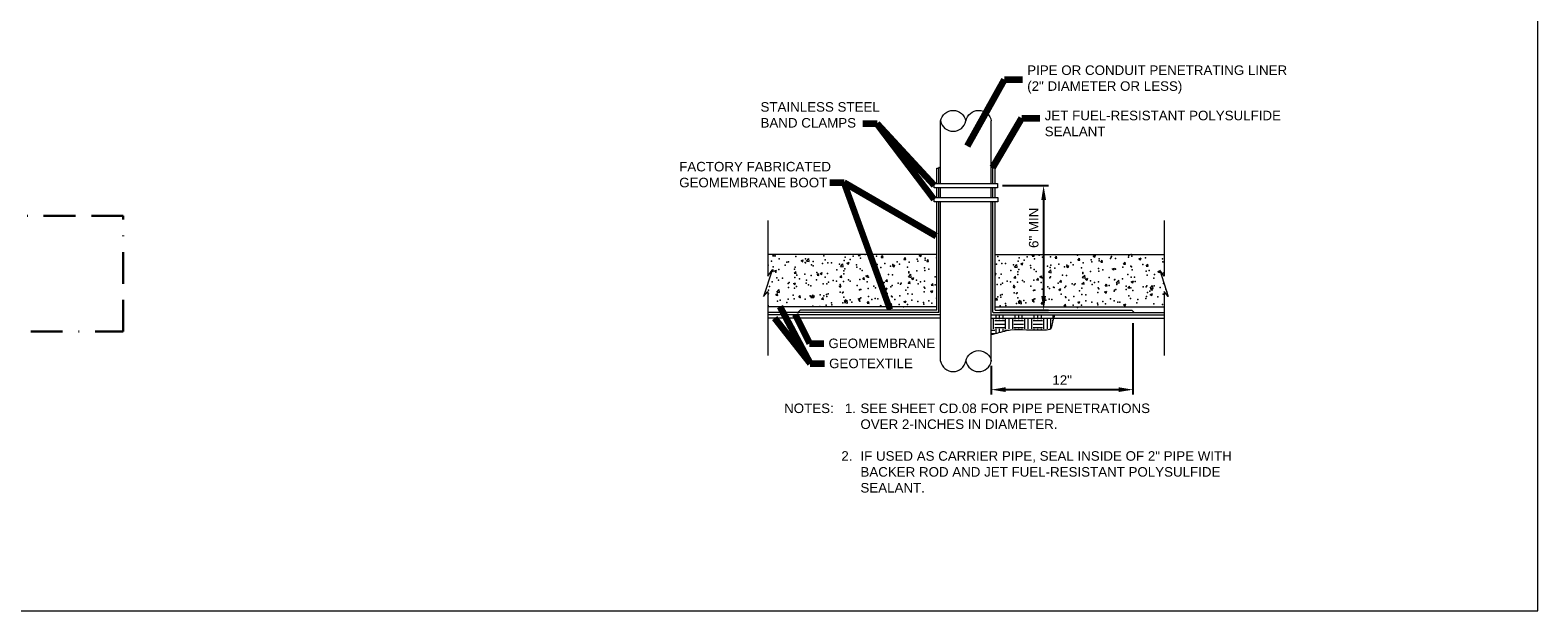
# Model space of a CAD drawing. Header units: inches. Extents: x -1183 to -621, y 39 to 293.
# Tile 3 of 6: x -858 to -621, y 39 to 130. Entities that reach past the tile are written whole.
import ezdxf

# ---------------------------------------------------------------- set-up
doc = ezdxf.new("R2010")
doc.units = ezdxf.units.IN
doc.header["$MEASUREMENT"] = 0
doc.linetypes.add('( Border )', pattern=[1.751, 0.5, -0.25, 0.5, -0.25, 0.001, -0.25])
doc.layers.get('DefPoints').update_dxf_attribs({"lineweight": 0})
for name, color, linetype, lineweight in [('C-DETL-GRPH', 2, 'Continuous', 0), ('C-Detl-Grph-Wt 0', 4, 'Continuous', 0), ('G-ANNO-DIMS', 2, 'Continuous', 0), ('G-ANNO-MASK', 1, 'Continuous', 0), ('G-ANNO-NOTE', 4, 'Continuous', 30), ('G-ANNO-PATT', 250, 'Continuous', 0), ('G-ANNO-TEXT', 2, 'Continuous', 30)]:
    doc.layers.add(name, color=color, linetype=linetype, lineweight=lineweight)
doc.layers.add('G-ANNO-NPLT', color=1, linetype='Continuous', lineweight=0, plot=False)
doc.styles.add("AEC_AC_05ArchDims-CC_1_1'", font='arial.ttf', dxfattribs={"height": 1.5})
doc.styles.add("AEC_AC_44Text-LeftTop_1_1'", font='arial.ttf', dxfattribs={"height": 1.5})
doc.styles.add('Style-Arial', font='arial.ttf')
doc.dimstyles.new("AEC_AC_05_Arch-Dims_1_1'", dxfattribs={"dimtxt": 1.5, "dimasz": 2.25, "dimexe": 0.75, "dimexo": 0.75, "dimgap": 0.75, "dimtad": 1, "dimdec": 4, "dimzin": 15, "dimdsep": 46, "dimlunit": 4, "dimtxsty": "AEC_AC_05ArchDims-CC_1_1'", "dimcen": 0.09, "dimclrd": 256, "dimclre": 256, "dimazin": 2, "dimtfac": 0.7, "dimtdec": 4, "dimtix": 1, "dimtmove": 1, "dimatfit": 3, "dimfxl": 1, "dimfrac": 1, "dimtolj": 1, "dimtzin": 15, "dimlwd": 30, "dimlwe": 30, "dimarcsym": 0})
doc.dimstyles.new("AEC_AC_44_Notes_1_1'", dxfattribs={"dimtxt": 1.5, "dimasz": 2.25, "dimexe": 0.75, "dimexo": 0.75, "dimgap": 0.75, "dimtad": 1, "dimjust": 1, "dimdec": 3, "dimzin": 15, "dimdsep": 46, "dimlunit": 5, "dimtxsty": "AEC_AC_44Text-LeftTop_1_1'", "dimblk": 'NONE', "dimcen": 0.09, "dimclrd": 256, "dimclre": 256, "dimazin": 2, "dimtfac": 0.7, "dimtdec": 3, "dimtmove": 1, "dimatfit": 1, "dimfxl": 1, "dimfrac": 1, "dimtolj": 1, "dimtzin": 15, "dimlwd": 30, "dimlwe": 30, "dimarcsym": 0})
doc.dimstyles.new('USACE ARROW DIM SET', dxfattribs={"dimtxt": 1.5, "dimasz": 2.82, "dimexe": 0.75, "dimexo": 0.75, "dimgap": 0.75, "dimtad": 1, "dimdec": 3, "dimzin": 15, "dimdsep": 46, "dimtxsty": 'Style-Arial', "dimcen": 1.08, "dimclrd": 256, "dimclre": 256, "dimazin": 2, "dimtfac": 1, "dimtdec": 3, "dimtmove": 1, "dimatfit": 1, "dimfxl": 1, "dimtzin": 15, "dimlwd": -1, "dimarcsym": 0})

# ---------------------------------------------------------------- blocks, each defined once
blk = doc.blocks.new('*D66')
at = {"layer": 'DefPoints', "color": 0, "transparency": 16777216}
for p in [(-705.76, 106.02), (-706.17, 86.43), (-698.53, 86.43)]:
    blk.add_point(p, dxfattribs=at)
at = {"layer": 'G-ANNO-DIMS', "lineweight": 25, "transparency": 16777216}
for p, q in [((-705.01, 106.02), (-697.78, 106.02)), ((-705.42, 86.43), (-697.78, 86.43))]:
    blk.add_line(p, q, dxfattribs=at)
at = {"layer": 'G-ANNO-DIMS', "lineweight": -2, "transparency": 16777216}
blk.add_line((-698.53, 103.77), (-698.53, 88.68), dxfattribs=at)
at = {"layer": 'G-ANNO-DIMS', "transparency": 16777216}
for points in [[(-698.9, 103.77), (-698.15, 103.77), (-698.53, 106.02)], [(-698.9, 88.68), (-698.15, 88.68), (-698.53, 86.43)]]:
    blk.add_solid(points, dxfattribs=at)
at = {"layer": 'G-ANNO-DIMS', "color": 0, "lineweight": 25, "transparency": 16777216, "insert": (-700.08, 99.39), "char_height": 1.5, "attachment_point": 5, "rotation": 90, "style": "AEC_AC_05ArchDims-CC_1_1'"}
blk.add_mtext('\\A1;6" MIN', dxfattribs=at)
blk = doc.blocks.new('_None')
blk = doc.blocks.new('*D65')
at = {"layer": 'DefPoints', "color": 0, "transparency": 16777216}
for p in [(-684.49, 85.16), (-706.75, 78.42), (-684.49, 73.93)]:
    blk.add_point(p, dxfattribs=at)
at = {"layer": 'G-ANNO-DIMS', "lineweight": 25, "transparency": 16777216}
for p, q in [((-684.49, 84.41), (-684.49, 73.18)), ((-706.75, 77.67), (-706.75, 73.18))]:
    blk.add_line(p, q, dxfattribs=at)
at = {"layer": 'G-ANNO-DIMS', "lineweight": -2, "transparency": 16777216}
blk.add_line((-704.5, 73.93), (-686.74, 73.93), dxfattribs=at)
at = {"layer": 'G-ANNO-DIMS', "transparency": 16777216}
for points in [[(-704.5, 74.31), (-704.5, 73.56), (-706.75, 73.93)], [(-686.74, 74.31), (-686.74, 73.56), (-684.49, 73.93)]]:
    blk.add_solid(points, dxfattribs=at)
at = {"layer": 'G-ANNO-DIMS', "color": 0, "lineweight": 25, "transparency": 16777216, "insert": (-695.62, 75.44), "char_height": 1.5, "attachment_point": 5, "style": "AEC_AC_05ArchDims-CC_1_1'"}
blk.add_mtext('\\A1;12"', dxfattribs=at)

msp = doc.modelspace()

# ---------------------------------------------------------------- hatches: boundary and pattern name
at = {"layer": 'C-Detl-Grph-Wt 0', "extrusion": (0.002365, -0.003942, 0.999989)}
msp.add_hatch(color=256, dxfattribs=at).paths.add_polyline_path([(-715.16135, 108.76947), (-715.07153, 108.94069), (-714.99062, 108.99392), (-714.83732, 108.96837), (-714.74151, 108.90237), (-714.74151, 108.77036)])
at = {"layer": 'C-Detl-Grph-Wt 0', "extrusion": (0.002365, 0.003942, -0.999989)}
msp.add_hatch(color=256, dxfattribs=at).paths.add_polyline_path([(706.31173, 108.78273), (706.40155, 108.95395), (706.48246, 109.00717), (706.63576, 108.98162), (706.73157, 108.91562), (706.73157, 108.78361)])
at = {"layer": 'G-ANNO-PATT', "lineweight": 18}
h = msp.add_hatch(dxfattribs=at)
h.set_pattern_fill('EARTH', color=256, style=0, pattern_type=2)
h.set_pattern_definition([(0, (-701.6966, 85.1847), (1.5, 1.5), [1.5, -1.5]), (0, (-701.6966, 85.7472), (1.5, 1.5), [1.5, -1.5]), (0, (-701.6966, 86.3097), (1.5, 1.5), [1.5, -1.5]), (90, (-701.5091, 86.4972), (-1.5, 1.5), [1.5, -1.5]), (90, (-700.9466, 86.4972), (-1.5, 1.5), [1.5, -1.5]), (90, (-700.3841, 86.4972), (-1.5, 1.5), [1.5, -1.5])])
edge = h.paths.add_edge_path()
edge.add_line((-706.74885, 82.594), (-704.33959, 83.22728))
edge.add_spline(control_points=[(-704.33959, 83.22728), (-702.72934, 83.65054), (-701.00861, 83.21851), (-699.34597, 83.33785), (-698.63125, 83.38916), (-697.4351, 83.13744), (-697.25609, 83.8304)], knot_values=[0, 0, 0, 0, 0.699363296, 0.699363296, 0.699363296, 1, 1, 1, 1], degree=3, periodic=0)
edge.add_line((-697.25609, 83.8304), (-696.77381, 85.69729))
edge.add_line((-696.77381, 85.69729), (-706.73043, 85.69729))
edge.add_line((-706.73043, 85.69729), (-706.74885, 85.69729))
edge.add_line((-706.74885, 85.69729), (-706.74885, 82.594))

# ---------------------------------------------------------------- linework, layer by layer
at = {"layer": 'C-DETL-GRPH'}
for p, q in [((-715.33142, 86.97689, -1.75771), (-741.90156, 86.97689, -1.75771)), ((-706.14255, 86.97689, -1.75771), (-679.57241, 86.97689, -1.75771)), ((-714.74353, 85.18843, -1.75771), (-741.90156, 85.18843, -1.75771)), ((-706.73043, 85.18843, -1.75771), (-679.57241, 85.18843, -1.75771))]:
    msp.add_line(p, q, dxfattribs=at)
at = {"layer": 'C-Detl-Grph-Wt 0'}
for p, q in [((-714.74508, 106.36612, -1.75771), (-714.74508, 116.2139, -1.75771)), ((-706.75039, 106.36612, -1.75771), (-706.75039, 116.2139, -1.75771)), ((-715.33296, 108.78392, -1.75771), (-715.00205, 108.78392, -1.75771)), ((-715.33296, 106.36612, -1.75771), (-715.33296, 108.78392, -1.75771)), ((-715.00205, 106.36612, -1.75771), (-715.00205, 108.78392, -1.75771)), ((-706.16589, 108.77916, -1.75771), (-706.49659, 108.77916, -1.75771)), ((-706.49659, 106.36612, -1.75771), (-706.49659, 108.77916, -1.75771)), ((-706.16589, 106.36612, -1.75771), (-706.16589, 108.77916, -1.75771)), ((-715.33296, 104.18164, -1.75771), (-715.33296, 105.6848, -1.75771)), ((-715.00205, 104.18164, -1.75771), (-715.00205, 105.6848, -1.75771)), ((-714.74508, 104.18164, -1.75771), (-714.74508, 105.6848, -1.75771)), ((-706.75039, 104.18164, -1.75771), (-706.75039, 105.6848, -1.75771)), ((-706.49659, 104.18164, -1.75771), (-706.49659, 105.6848, -1.75771)), ((-706.16589, 104.18164, -1.75771), (-706.16589, 105.6848, -1.75771)), ((-715.33296, 86.42899, -1.75771), (-715.33296, 103.50032, -1.75771)), ((-715.00205, 86.06278, -1.75771), (-715.00205, 103.50032, -1.75771)), ((-714.74508, 78.42171, -1.75771), (-714.74508, 103.50032, -1.75771)), ((-706.75039, 78.42155, -1.75771), (-706.75039, 103.50032, -1.75771)), ((-706.49659, 86.06278, -1.75771), (-706.49659, 103.50032, -1.75771)), ((-706.16589, 86.42899, -1.75771), (-706.16589, 103.50032, -1.75771)), ((-715.33142, 95.18939, -1.75771), (-741.90156, 95.18939, -1.75771)), ((-706.14255, 95.18939, -1.75771), (-679.57241, 95.18939, -1.75771)), ((-715.00051, 86.05498, -1.75771), (-741.90156, 86.05498, -1.75771)), ((-714.74353, 85.69729, -1.75771), (-741.90156, 85.69729, -1.75771)), ((-736.80599, 86.42119, -1.75771), (-737.16554, 86.05498, -1.75741)), ((-715.33142, 86.42119, -1.75771), (-736.80599, 86.42119, -1.75771)), ((-706.73043, 85.69729, -1.75771), (-679.57241, 85.69729, -1.75771)), ((-706.47346, 86.05498, -1.75771), (-679.57241, 86.05498, -1.75771)), ((-706.14255, 86.42119, -1.75771), (-684.66798, 86.42119, -1.75771)), ((-684.66798, 86.42119, -1.75771), (-684.30843, 86.05498, -1.75741))]:
    msp.add_line(p, q, dxfattribs=at)
at = {"layer": 'C-Detl-Grph-Wt 0', "extrusion": (0, 0, -1)}
for centre in [(712.74795, 115.82047, 1.75771), (708.75061, 115.82047, 1.75771), (708.74906, 78.02996, 1.75771)]:
    msp.add_arc(centre, 2.0367, 11.0897889, 168.9102111, dxfattribs=at)
at = {"layer": 'C-Detl-Grph-Wt 0'}
for centre in [(-712.74795, 116.60398, -1.75771), (-712.74641, 78.81346, -1.75771), (-708.74906, 78.81346, -1.75771)]:
    msp.add_arc(centre, 2.0367, 191.0897889, 348.9102111, dxfattribs=at)
for points in [[(-715.72068, 106.36186, -1.75771), (-705.75638, 106.36186, -1.75771), (-705.75638, 105.68054, -1.75771), (-715.72068, 105.68054, -1.75771)], [(-715.71664, 104.17951, -1.75732), (-705.75233, 104.17951, -1.75732), (-705.75233, 103.49819, -1.75732), (-715.71664, 103.49819, -1.75732)]]:
    msp.add_3dface(points, dxfattribs=at)
at = {"layer": 'G-ANNO-MASK'}
for p, q in [((-741.90156, 100.55219, -1.75771), (-741.90156, 91.76317, -1.75771)), ((-679.57241, 100.55219, -1.75771), (-679.57241, 91.76317, -1.75771)), ((-741.90156, 89.37855, -1.75771), (-741.90156, 79.29501, -1.75771)), ((-679.57241, 89.37855, -1.75771), (-679.57241, 79.29501, -1.75771))]:
    msp.add_line(p, q, dxfattribs=at)
for points in [[(-741.90156, 91.76317, -1.75771), (-741.21753, 92.73405, -1.75732), (-742.54611, 88.578, -1.75732), (-741.90156, 89.37855, -1.75771)], [(-679.57241, 91.76317, -1.75771), (-680.25643, 92.73405, -1.75732), (-678.92786, 88.578, -1.75732), (-679.57241, 89.37855, -1.75771)]]:
    msp.add_polyline3d(points, dxfattribs=at)
at = {"layer": 'G-ANNO-NOTE', "linetype": '( Border )', "ltscale": 10, "elevation": 0}
msp.add_lwpolyline([(-970.828, 83.08241), (-843.21284, 83.08241), (-843.21284, 101.28691), (-970.828, 101.28691)], close=True, dxfattribs=at)
at = {"layer": 'G-ANNO-NPLT'}
msp.add_open_spline([(-706.74885, 82.594, -1.75771), (-705.94576, 82.80509, -1.75771), (-705.14268, 83.01619, -1.75771), (-704.33959, 83.22728, -1.75771), (-702.72934, 83.65054, -1.75771), (-701.00861, 83.21851, -1.75771), (-699.34597, 83.33785, -1.75771), (-698.63125, 83.38916, -1.75771), (-697.4351, 83.13744, -1.75771), (-697.25609, 83.8304, -1.75771), (-697.09533, 84.4527, -1.75771), (-696.93457, 85.07499, -1.75771), (-696.77381, 85.69729, -1.75771)], degree=3, knots=[0, 0, 0, 0, 0.215469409, 0.215469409, 0.215469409, 0.647502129, 0.647502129, 0.647502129, 0.833220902, 0.833220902, 0.833220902, 1, 1, 1, 1], dxfattribs=at)
msp.add_3dface([(-620.8441, 285.13311, -3.51772), (-980.8441, 285.13311, -3.51772), (-980.8441, 39.13311, -3.51772), (-620.8441, 39.13311, -3.51772)], dxfattribs=at)
at = {"layer": 'G-ANNO-PATT'}
for p, q in [((-741.13987, 94.97773, -1.75756), (-740.93678, 95.18939, -1.75757)), ((-741.13987, 94.97773, -1.75756), (-740.69518, 94.90877, -1.75757)), ((-740.69518, 94.90877, -1.75757), (-740.72783, 95.18939, -1.75757)), ((-727.6614, 95.05582, -1.75776), (-727.54933, 95.18939, -1.75776)), ((-727.6614, 95.05582, -1.75776), (-727.36255, 95.02968, -1.75776)), ((-727.36255, 95.02968, -1.75776), (-727.39201, 95.18939, -1.75776)), ((-724.0751, 94.74206, -1.75781), (-723.83406, 95.02933, -1.75781)), ((-723.77625, 94.71592, -1.75781), (-723.83406, 95.02933, -1.75781)), ((-718.07847, 95.04309, -1.7579), (-717.72838, 95.17748, -1.7579)), ((-718.07847, 95.04309, -1.7579), (-717.82976, 94.87533, -1.7579)), ((-717.82976, 94.87533, -1.7579), (-717.72838, 95.17748, -1.7579)), ((-700.31788, 94.94808, -1.75783), (-700.11539, 95.18939, -1.75783)), ((-700.31788, 94.94808, -1.75783), (-700.01902, 94.92193, -1.75782)), ((-700.01902, 94.92193, -1.75782), (-700.06836, 95.18939, -1.75783)), ((-697.70355, 95.18939, -1.75779), (-697.67188, 95.16803, -1.75779)), ((-697.67188, 95.16803, -1.75779), (-697.66471, 95.18939, -1.75779)), ((-696.73158, 94.63432, -1.75778), (-696.49053, 94.92158, -1.75777)), ((-696.43272, 94.60817, -1.75777), (-696.49053, 94.92158, -1.75777)), ((-690.73494, 94.93535, -1.75769), (-690.38485, 95.06973, -1.75769)), ((-690.73494, 94.93535, -1.75769), (-690.48623, 94.76759, -1.75769)), ((-690.48623, 94.76759, -1.75769), (-690.38485, 95.06973, -1.75769)), ((-741.27739, 92.5468, -1.75756), (-741.01399, 92.52376, -1.75756)), ((-741.25397, 92.62008, -1.75756), (-741.0718, 92.83717, -1.75756)), ((-741.014, 92.52376, -1.75756), (-741.07181, 92.83717, -1.75756)), ((-740.85199, 92.61866, -1.75757), (-740.50189, 92.75304, -1.75757)), ((-740.85199, 92.61866, -1.75757), (-740.60328, 92.4509, -1.75757)), ((-740.60328, 92.4509, -1.75757), (-740.5019, 92.75304, -1.75757)), ((-737.72655, 92.23614, -1.75761), (-737.4855, 92.52341, -1.75762)), ((-737.42769, 92.21, -1.75762), (-737.48551, 92.52341, -1.75762)), ((-736.65088, 94.23131, -1.75763), (-736.30078, 94.3657, -1.75763)), ((-736.65088, 94.23131, -1.75763), (-736.40216, 94.06356, -1.75763)), ((-736.40217, 94.06355, -1.75763), (-736.30079, 94.3657, -1.75763)), ((-735.80367, 94.15013, -1.75764), (-735.41422, 94.55601, -1.75765)), ((-735.80366, 94.15014, -1.75764), (-735.35898, 94.08117, -1.75765)), ((-735.35898, 94.08117, -1.75765), (-735.41422, 94.55602, -1.75765)), ((-730.46746, 93.32253, -1.75772), (-730.07802, 93.72842, -1.75772)), ((-730.46746, 93.32254, -1.75772), (-730.02277, 93.25357, -1.75772)), ((-730.02277, 93.25357, -1.75772), (-730.07801, 93.72842, -1.75772)), ((-729.46523, 93.83087, -1.75773), (-729.11514, 93.96526, -1.75774)), ((-729.46523, 93.83087, -1.75773), (-729.21652, 93.66312, -1.75773)), ((-729.21652, 93.66312, -1.75773), (-729.11514, 93.96526, -1.75774)), ((-725.13125, 92.49494, -1.75779), (-724.74181, 92.90082, -1.7578)), ((-725.13125, 92.49494, -1.75779), (-724.68657, 92.42597, -1.7578)), ((-724.68657, 92.42597, -1.7578), (-724.74181, 92.90082, -1.7578)), ((-724.0751, 94.74206, -1.75781), (-723.77625, 94.71592, -1.75781)), ((-722.27958, 93.43044, -1.75784), (-721.92949, 93.56482, -1.75784)), ((-722.27958, 93.43044, -1.75784), (-722.03087, 93.26268, -1.75784)), ((-722.03087, 93.26268, -1.75784), (-721.92949, 93.56482, -1.75784)), ((-720.4888, 94.4283, -1.75786), (-720.24776, 94.71557, -1.75786)), ((-720.4888, 94.4283, -1.75786), (-720.18994, 94.40216, -1.75787)), ((-720.18995, 94.40216, -1.75787), (-720.24776, 94.71557, -1.75786)), ((-716.9025, 94.11454, -1.75791), (-716.66146, 94.40181, -1.75792)), ((-716.9025, 94.11454, -1.75791), (-716.60364, 94.08839, -1.75792)), ((-716.60364, 94.08839, -1.75792), (-716.66146, 94.40181, -1.75792)), ((-703.12393, 93.21479, -1.75787), (-702.73449, 93.62067, -1.75786)), ((-703.12393, 93.21479, -1.75787), (-702.67925, 93.14583, -1.75786)), ((-702.67925, 93.14583, -1.75786), (-702.73449, 93.62068, -1.75786)), ((-702.1217, 93.72313, -1.75786), (-701.77161, 93.85752, -1.75785)), ((-702.1217, 93.72313, -1.75786), (-701.87299, 93.55537, -1.75785)), ((-701.87299, 93.55537, -1.75785), (-701.77161, 93.85752, -1.75785)), ((-697.78773, 92.38719, -1.75779), (-697.39829, 92.79308, -1.75779)), ((-697.34304, 92.31823, -1.75779), (-697.39828, 92.79308, -1.75779)), ((-696.73158, 94.63432, -1.75778), (-696.43272, 94.60817, -1.75777)), ((-694.93606, 93.32269, -1.75775), (-694.58596, 93.45708, -1.75775)), ((-694.93606, 93.32269, -1.75775), (-694.68734, 93.15493, -1.75775)), ((-694.68735, 93.15493, -1.75775), (-694.58596, 93.45708, -1.75775)), ((-693.14528, 94.32056, -1.75773), (-692.90423, 94.60782, -1.75772)), ((-693.14528, 94.32056, -1.75773), (-692.84642, 94.29441, -1.75772)), ((-692.84642, 94.29441, -1.75772), (-692.90423, 94.60782, -1.75772)), ((-689.55898, 94.0068, -1.75767), (-689.31793, 94.29406, -1.75767)), ((-689.55898, 94.0068, -1.75767), (-689.26012, 93.98065, -1.75767)), ((-689.26012, 93.98065, -1.75767), (-689.31793, 94.29406, -1.75767)), ((-687.75041, 92.92225, -1.75765), (-687.40032, 93.05664, -1.75764)), ((-687.75041, 92.92225, -1.75765), (-687.5017, 92.75449, -1.75764)), ((-687.5017, 92.75449, -1.75764), (-687.40032, 93.05664, -1.75764)), ((-685.97268, 93.69304, -1.75762), (-685.73163, 93.9803, -1.75762)), ((-685.97268, 93.69304, -1.75762), (-685.67382, 93.66689, -1.75762)), ((-685.67382, 93.66689, -1.75762), (-685.73163, 93.9803, -1.75762)), ((-683.5493, 94.53491, -1.75759), (-683.1992, 94.6693, -1.75758)), ((-683.5493, 94.53491, -1.75759), (-683.30059, 94.36715, -1.75758)), ((-683.30059, 94.36715, -1.75758), (-683.1992, 94.6693, -1.75758)), ((-682.38638, 93.37927, -1.75757), (-682.14533, 93.66654, -1.75757)), ((-682.38637, 93.37927, -1.75757), (-682.08752, 93.35313, -1.75757)), ((-682.08752, 93.35313, -1.75757), (-682.14533, 93.66654, -1.75757)), ((-680.56476, 92.52181, -1.75754), (-680.2297, 92.65043, -1.75754)), ((-680.56476, 92.52181, -1.75754), (-680.31605, 92.35405, -1.75754)), ((-680.31605, 92.35406, -1.75754), (-680.22331, 92.63044, -1.75754)), ((-737.86745, 90.60556, -1.75761), (-737.51736, 90.73995, -1.75761)), ((-737.86745, 90.60556, -1.75761), (-737.61874, 90.43781, -1.75761)), ((-737.72655, 92.23614, -1.75761), (-737.42769, 92.21, -1.75762)), ((-737.61874, 90.4378, -1.75761), (-737.51736, 90.73995, -1.75761)), ((-734.14025, 91.92238, -1.75766), (-733.8992, 92.20965, -1.75767)), ((-734.14025, 91.92238, -1.75766), (-733.84139, 91.89624, -1.75767)), ((-733.84139, 91.89624, -1.75767), (-733.89921, 92.20965, -1.75767)), ((-733.66634, 92.21822, -1.75767), (-733.31625, 92.35261, -1.75768)), ((-733.66634, 92.21822, -1.75767), (-733.41763, 92.05046, -1.75767)), ((-733.41763, 92.05046, -1.75767), (-733.31625, 92.35261, -1.75768)), ((-730.68181, 90.20512, -1.75771), (-730.33171, 90.33951, -1.75772)), ((-730.68181, 90.20512, -1.75771), (-730.43309, 90.03737, -1.75772)), ((-730.55395, 91.60862, -1.75772), (-730.3129, 91.89589, -1.75772)), ((-730.55395, 91.60862, -1.75772), (-730.25509, 91.58248, -1.75772)), ((-730.4331, 90.03737, -1.75772), (-730.33171, 90.33951, -1.75772)), ((-730.25509, 91.58248, -1.75772), (-730.31291, 91.89589, -1.75772)), ((-726.96765, 91.29486, -1.75777), (-726.7266, 91.58213, -1.75777)), ((-726.96765, 91.29486, -1.75777), (-726.66879, 91.26872, -1.75777)), ((-726.66879, 91.26872, -1.75777), (-726.7266, 91.58213, -1.75777)), ((-726.48069, 91.81778, -1.75777), (-726.1306, 91.95217, -1.75778)), ((-726.48069, 91.81778, -1.75777), (-726.23198, 91.65002, -1.75778)), ((-726.23198, 91.65002, -1.75778), (-726.1306, 91.95217, -1.75778)), ((-723.38135, 90.9811, -1.75782), (-723.1403, 91.26837, -1.75782)), ((-723.38135, 90.9811, -1.75782), (-723.08249, 90.95496, -1.75782)), ((-723.08249, 90.95496, -1.75782), (-723.1403, 91.26837, -1.75782)), ((-719.79505, 91.66734, -1.75787), (-719.4056, 92.07322, -1.75788)), ((-719.79505, 91.66734, -1.75787), (-719.35036, 91.59837, -1.75788)), ((-719.79505, 90.66734, -1.75787), (-719.554, 90.95461, -1.75787)), ((-719.79505, 90.66734, -1.75787), (-719.49619, 90.64119, -1.75788)), ((-719.49619, 90.64119, -1.75788), (-719.554, 90.95461, -1.75787)), ((-719.35036, 91.59837, -1.75788), (-719.4056, 92.07322, -1.75788)), ((-719.29505, 91.41734, -1.75788), (-718.94495, 91.55173, -1.75788)), ((-719.29505, 91.41734, -1.75788), (-719.04634, 91.24958, -1.75788)), ((-719.04634, 91.24958, -1.75788), (-718.94495, 91.55173, -1.75788)), ((-716.20875, 90.35358, -1.75792), (-715.9677, 90.64085, -1.75793)), ((-716.20875, 90.35358, -1.75792), (-715.90989, 90.32743, -1.75793)), ((-715.90989, 90.32743, -1.75793), (-715.9677, 90.64085, -1.75793)), ((-706.16434, 92.1713, -1.75791), (-705.97272, 92.24486, -1.75791)), ((-706.16434, 92.00358, -1.75791), (-706.0741, 91.94272, -1.75791)), ((-706.07411, 91.94271, -1.75791), (-705.97272, 92.24486, -1.75791)), ((-703.33828, 90.09738, -1.75787), (-702.98819, 90.23177, -1.75787)), ((-703.33828, 90.09738, -1.75787), (-703.08957, 89.92962, -1.75787)), ((-703.21042, 91.50088, -1.75787), (-702.96938, 91.78814, -1.75787)), ((-703.21042, 91.50088, -1.75787), (-702.91157, 91.47473, -1.75787)), ((-703.08957, 89.92962, -1.75787), (-702.98819, 90.23177, -1.75787)), ((-702.91157, 91.47473, -1.75787), (-702.96938, 91.78814, -1.75787)), ((-699.62412, 91.18712, -1.75782), (-699.38308, 91.47438, -1.75782)), ((-699.62412, 91.18712, -1.75782), (-699.32526, 91.16097, -1.75781)), ((-699.32527, 91.16097, -1.75781), (-699.38308, 91.47438, -1.75782)), ((-699.13717, 91.71003, -1.75781), (-698.78708, 91.84442, -1.75781)), ((-699.13717, 91.71003, -1.75781), (-698.88846, 91.54228, -1.75781)), ((-698.88846, 91.54228, -1.75781), (-698.78708, 91.84442, -1.75781)), ((-697.78773, 92.38719, -1.75779), (-697.34304, 92.31823, -1.75779)), ((-696.03782, 90.87336, -1.75777), (-695.79678, 91.16062, -1.75776)), ((-696.03782, 90.87336, -1.75777), (-695.73896, 90.84721, -1.75776)), ((-695.73896, 90.84721, -1.75776), (-695.79678, 91.16062, -1.75776)), ((-692.45152, 91.5596, -1.75772), (-692.06208, 91.96548, -1.75771)), ((-692.45152, 91.5596, -1.75772), (-692.00684, 91.49063, -1.75771)), ((-692.45152, 90.5596, -1.75772), (-692.21048, 90.84686, -1.75771)), ((-692.45152, 90.5596, -1.75772), (-692.15266, 90.53345, -1.75771)), ((-692.15266, 90.53345, -1.75771), (-692.21048, 90.84686, -1.75771)), ((-692.00684, 91.49063, -1.75771), (-692.06208, 91.96548, -1.75771)), ((-691.95152, 91.3096, -1.75771), (-691.60143, 91.44398, -1.7577)), ((-691.95152, 91.3096, -1.75771), (-691.70281, 91.14184, -1.7577)), ((-691.70281, 91.14184, -1.7577), (-691.60143, 91.44398, -1.7577)), ((-688.86522, 90.24584, -1.75766), (-688.62417, 90.5331, -1.75766)), ((-688.86522, 90.24584, -1.75766), (-688.56636, 90.21969, -1.75766)), ((-688.56636, 90.21969, -1.75766), (-688.62417, 90.5331, -1.75766)), ((-687.11532, 90.732, -1.75764), (-686.67063, 90.66303, -1.75763)), ((-687.11531, 90.732, -1.75764), (-686.72587, 91.13788, -1.75763)), ((-686.67063, 90.66303, -1.75763), (-686.72587, 91.13788, -1.75763)), ((-685.27892, 89.93207, -1.75761), (-685.03787, 90.21934, -1.75761)), ((-684.98006, 89.90593, -1.75761), (-685.03787, 90.21934, -1.75761)), ((-684.76587, 90.90916, -1.7576), (-684.41578, 91.04355, -1.7576)), ((-684.76587, 90.90916, -1.7576), (-684.51716, 90.7414, -1.7576)), ((-684.51716, 90.7414, -1.7576), (-684.41578, 91.04355, -1.7576)), ((-681.77911, 89.9044, -1.75756), (-681.38966, 90.31029, -1.75756)), ((-681.33443, 89.83543, -1.75755), (-681.38967, 90.31028, -1.75756)), ((-741.90156, 89.05701, -1.75755), (-741.71847, 89.12729, -1.75755)), ((-741.90156, 88.88026, -1.75755), (-741.81985, 88.82515, -1.75755)), ((-741.81986, 88.82515, -1.75755), (-741.71847, 89.12729, -1.75755)), ((-740.6191, 88.78894, -1.75757), (-740.32024, 88.7628, -1.75757)), ((-740.61909, 88.78894, -1.75757), (-740.37805, 89.07621, -1.75757)), ((-740.47698, 89.27954, -1.75757), (-740.08753, 89.68542, -1.75758)), ((-740.47697, 89.27954, -1.75757), (-740.03229, 89.21058, -1.75758)), ((-740.32024, 88.7628, -1.75757), (-740.37805, 89.07621, -1.75757)), ((-740.03229, 89.21058, -1.75758), (-740.08753, 89.68543, -1.75758)), ((-737.03279, 88.47518, -1.75762), (-736.79175, 88.76245, -1.75763)), ((-737.03279, 88.47518, -1.75762), (-736.73394, 88.44904, -1.75763)), ((-736.73394, 88.44904, -1.75763), (-736.79175, 88.76245, -1.75763)), ((-735.14077, 88.45194, -1.75765), (-734.75133, 88.85782, -1.75765)), ((-735.14077, 88.45194, -1.75765), (-734.69608, 88.38298, -1.75766)), ((-734.88292, 88.59247, -1.75765), (-734.53282, 88.72686, -1.75766)), ((-734.88292, 88.59247, -1.75765), (-734.63421, 88.42471, -1.75766)), ((-734.69608, 88.38298, -1.75766), (-734.75132, 88.85783, -1.75765)), ((-734.63421, 88.42471, -1.75766), (-734.53283, 88.72686, -1.75766)), ((-733.44649, 88.16142, -1.75767), (-733.20545, 88.44869, -1.75768)), ((-733.44649, 88.16142, -1.75767), (-733.14763, 88.13528, -1.75768)), ((-733.14764, 88.13528, -1.75768), (-733.20545, 88.44869, -1.75768)), ((-729.86019, 87.84766, -1.75773), (-729.61915, 88.13493, -1.75773)), ((-729.86019, 87.84766, -1.75773), (-729.56133, 87.82152, -1.75773)), ((-729.80456, 87.62434, -1.75773), (-729.41512, 88.03023, -1.75773)), ((-729.56134, 87.82152, -1.75773), (-729.61915, 88.13493, -1.75773)), ((-729.35988, 87.55538, -1.75773), (-729.41512, 88.03023, -1.75773)), ((-727.69727, 88.19203, -1.75776), (-727.34718, 88.32642, -1.75776)), ((-727.69727, 88.19203, -1.75776), (-727.44856, 88.02427, -1.75776)), ((-727.44856, 88.02427, -1.75776), (-727.34718, 88.32642, -1.75776)), ((-726.27389, 87.5339, -1.75778), (-726.03285, 87.82117, -1.75778)), ((-725.97503, 87.50775, -1.75778), (-726.03285, 87.82117, -1.75778)), ((-723.49616, 89.80469, -1.75782), (-723.14607, 89.93907, -1.75782)), ((-723.49616, 89.80469, -1.75782), (-723.24745, 89.63693, -1.75782)), ((-723.24745, 89.63693, -1.75782), (-723.14607, 89.93907, -1.75782)), ((-720.51162, 87.79159, -1.75786), (-720.16153, 87.92598, -1.75787)), ((-720.51162, 87.79159, -1.75786), (-720.26291, 87.62383, -1.75786)), ((-720.26291, 87.62383, -1.75786), (-720.16153, 87.92598, -1.75787)), ((-716.31051, 89.40425, -1.75792), (-715.96042, 89.53864, -1.75793)), ((-716.31051, 89.40425, -1.75792), (-716.0618, 89.23649, -1.75793)), ((-716.0618, 89.23649, -1.75793), (-715.96042, 89.53863, -1.75793)), ((-706.10297, 88.05368, -1.75791), (-705.86192, 88.34094, -1.75791)), ((-706.10297, 88.05368, -1.75791), (-705.80411, 88.02753, -1.75791)), ((-705.80411, 88.02753, -1.75791), (-705.86192, 88.34094, -1.75791)), ((-702.51667, 87.73992, -1.75786), (-702.27562, 88.02718, -1.75786)), ((-702.51667, 87.73992, -1.75786), (-702.21781, 87.71377, -1.75786)), ((-702.46104, 87.5166, -1.75786), (-702.07159, 87.92248, -1.75785)), ((-702.21781, 87.71377, -1.75786), (-702.27562, 88.02718, -1.75786)), ((-702.01635, 87.44764, -1.75785), (-702.07159, 87.92248, -1.75785)), ((-700.35374, 88.08428, -1.75783), (-700.00365, 88.21867, -1.75782)), ((-700.35374, 88.08428, -1.75783), (-700.10503, 87.91653, -1.75783)), ((-700.10503, 87.91653, -1.75783), (-700.00365, 88.21867, -1.75782)), ((-698.93037, 87.42616, -1.75781), (-698.68932, 87.71342, -1.75781)), ((-698.63151, 87.40001, -1.7578), (-698.68932, 87.71342, -1.75781)), ((-696.15263, 89.69694, -1.75777), (-695.80254, 89.83133, -1.75776)), ((-696.15263, 89.69694, -1.75777), (-695.90392, 89.52918, -1.75777)), ((-695.90392, 89.52918, -1.75777), (-695.80254, 89.83133, -1.75776)), ((-693.1681, 87.68385, -1.75773), (-692.81801, 87.81823, -1.75772)), ((-692.91939, 87.51609, -1.75772), (-692.81801, 87.81823, -1.75772)), ((-688.96699, 89.2965, -1.75767), (-688.61689, 89.43089, -1.75766)), ((-688.96699, 89.2965, -1.75767), (-688.71827, 89.12874, -1.75766)), ((-688.71827, 89.12874, -1.75766), (-688.61689, 89.43089, -1.75766)), ((-685.27892, 89.93207, -1.75761), (-684.98006, 89.90593, -1.75761)), ((-681.78134, 88.89606, -1.75756), (-681.43125, 89.03045, -1.75756)), ((-681.78134, 88.89606, -1.75756), (-681.53263, 88.7283, -1.75756)), ((-681.77911, 89.9044, -1.75756), (-681.33443, 89.83543, -1.75755)), ((-681.69262, 89.61831, -1.75756), (-681.45157, 89.90558, -1.75756)), ((-681.69262, 89.61831, -1.75756), (-681.39376, 89.59217, -1.75756)), ((-681.53263, 88.7283, -1.75756), (-681.43124, 89.03045, -1.75756)), ((-681.39376, 89.59217, -1.75756), (-681.45157, 89.90558, -1.75756)), ((-729.80456, 87.62435, -1.75773), (-729.35988, 87.55538, -1.75773)), ((-726.27389, 87.5339, -1.75778), (-725.97503, 87.50776, -1.75778)), ((-724.29551, 86.97689, -1.75781), (-724.07891, 87.20263, -1.75781)), ((-724.05265, 86.97689, -1.75781), (-724.07891, 87.20263, -1.75781)), ((-722.68759, 87.22014, -1.75783), (-722.44655, 87.50741, -1.75783)), ((-722.68759, 87.22014, -1.75783), (-722.38873, 87.19399, -1.75783)), ((-722.38873, 87.19399, -1.75783), (-722.44655, 87.50741, -1.75783)), ((-702.46103, 87.5166, -1.75786), (-702.01635, 87.44763, -1.75785)), ((-698.93037, 87.42616, -1.75781), (-698.63151, 87.40001, -1.7578)), ((-695.34407, 87.1124, -1.75776), (-695.10302, 87.39966, -1.75775)), ((-695.34407, 87.1124, -1.75776), (-695.04521, 87.08625, -1.75775)), ((-695.04521, 87.08625, -1.75775), (-695.10302, 87.39966, -1.75775)), ((-693.1681, 87.68385, -1.75773), (-692.91939, 87.51609, -1.75772)), ((-685.98245, 87.28341, -1.75762), (-685.63236, 87.4178, -1.75762)), ((-685.98245, 87.28341, -1.75762), (-685.73374, 87.11565, -1.75762)), ((-685.73374, 87.11565, -1.75762), (-685.63236, 87.41779, -1.75762))]:
    msp.add_line(p, q, dxfattribs=at)
for p in [(-740.9978, 95.07151, -1.75756), (-737.49833, 94.87911, -1.75762), (-733.05903, 94.9967, -1.75768), (-728.45522, 94.92388, -1.75775), (-726.56157, 95.17318, -1.75777), (-726.02909, 94.89991, -1.75778), (-724.77677, 94.93381, -1.7578), (-717.88737, 95.09224, -1.7579), (-705.7155, 94.88895, -1.75791), (-701.1117, 94.81613, -1.75784), (-699.21804, 95.06544, -1.75781), (-697.43324, 94.82607, -1.75779), (-693.21296, 95.09727, -1.75773), (-690.54385, 94.98449, -1.75769), (-687.87474, 94.87172, -1.75765), (-685.11229, 95.04449, -1.75761), (-684.76941, 95.16874, -1.7576), (-684.64027, 94.93556, -1.7576), (-741.80682, 93.49512, -1.75755), (-741.28927, 94.12451, -1.75756), (-741.06145, 93.26424, -1.75756), (-740.15607, 92.83976, -1.75758), (-740.09527, 94.50423, -1.75758), (-739.16779, 93.51354, -1.75759), (-738.89089, 93.99565, -1.75759), (-738.62016, 94.01174, -1.7576), (-737.69281, 92.89781, -1.75761), (-737.55913, 93.21464, -1.75761), (-736.01003, 93.92927, -1.75764), (-735.97496, 94.49617, -1.75764), (-735.95105, 93.89896, -1.75764), (-734.99195, 93.56669, -1.75765), (-734.77688, 93.39834, -1.75765), (-734.75834, 94.09406, -1.75765), (-733.28193, 93.78619, -1.75768), (-732.86468, 94.34336, -1.75768), (-732.46642, 93.88679, -1.75769), (-731.86095, 93.89886, -1.7577), (-731.02227, 92.78703, -1.75771), (-730.61282, 93.67342, -1.75771), (-729.93028, 92.5972, -1.75772), (-729.86948, 94.26167, -1.75773), (-729.77057, 92.95182, -1.75773), (-729.70692, 94.75909, -1.75773), (-728.94502, 94.39939, -1.75774), (-727.94371, 93.56064, -1.75775), (-727.87691, 93.20112, -1.75775), (-727.3631, 92.94925, -1.75776), (-727.3023, 94.61372, -1.75776), (-727.03547, 92.64961, -1.75777), (-725.2746, 93.44787, -1.75779), (-724.83757, 93.26935, -1.7578), (-724.71916, 93.61685, -1.7578), (-724.11954, 93.15014, -1.75781), (-723.46746, 93.78164, -1.75782), (-722.60548, 93.33509, -1.75783), (-722.24063, 93.64423, -1.75784), (-721.5738, 94.03094, -1.75785), (-721.20361, 93.65066, -1.75785), (-719.93637, 93.22232, -1.75787), (-719.7314, 92.47461, -1.75787), (-719.67345, 93.99628, -1.75787), (-718.4797, 92.6394, -1.75789), (-718.41605, 94.44667, -1.75789), (-718.28768, 94.15119, -1.75789), (-717.26726, 93.10954, -1.75791), (-717.20871, 92.6519, -1.75791), (-717.16435, 94.61146, -1.75791), (-717.14792, 94.31637, -1.75791), (-716.58604, 92.8887, -1.75792), (-715.37175, 94.65171, -1.75794), (-705.93841, 93.67844, -1.75791), (-705.52115, 94.23562, -1.7579), (-705.12289, 93.77904, -1.7579), (-704.51743, 93.79112, -1.75789), (-703.67875, 92.67928, -1.75788), (-703.2693, 93.56567, -1.75787), (-702.58676, 92.48945, -1.75786), (-702.52596, 94.15392, -1.75786), (-702.42705, 92.84407, -1.75786), (-702.3634, 94.65134, -1.75786), (-701.60149, 94.29164, -1.75785), (-700.60018, 93.4529, -1.75783), (-700.53339, 93.09338, -1.75783), (-700.01957, 92.84151, -1.75782), (-699.95877, 94.50598, -1.75782), (-699.69195, 92.54187, -1.75782), (-698.68556, 94.79217, -1.75781), (-697.93107, 93.34012, -1.75779), (-697.49404, 93.1616, -1.75779), (-697.37564, 93.5091, -1.75779), (-696.77602, 93.04239, -1.75778), (-696.12394, 93.67389, -1.75777), (-695.26196, 93.22735, -1.75776), (-694.89711, 93.53648, -1.75775), (-694.23028, 93.9232, -1.75774), (-693.86008, 93.54291, -1.75774), (-692.59285, 93.11457, -1.75772), (-692.32992, 93.88853, -1.75771), (-691.13617, 92.53165, -1.7577), (-691.07252, 94.33892, -1.7577), (-690.94415, 94.04344, -1.75769), (-689.92373, 93.0018, -1.75768), (-689.86519, 92.54416, -1.75768), (-689.82083, 94.50371, -1.75768), (-689.80439, 94.20863, -1.75768), (-689.24251, 92.78096, -1.75767), (-688.02822, 94.54396, -1.75765), (-687.92717, 94.75302, -1.75765), (-687.26825, 92.91904, -1.75764), (-687.25462, 92.88902, -1.75764), (-687.20746, 94.58351, -1.75764), (-686.08476, 93.19669, -1.75762), (-685.20563, 94.75894, -1.75761), (-684.83306, 93.36147, -1.75761), (-684.70107, 93.27109, -1.7576), (-684.58551, 92.77625, -1.7576), (-682.9394, 93.61078, -1.75758), (-682.53651, 94.64617, -1.75757), (-682.4028, 92.5617, -1.75757), (-682.17554, 93.59119, -1.75757), (-681.9164, 92.66348, -1.75756), (-679.8674, 94.5334, -1.75753), (-679.78165, 94.02651, -1.75753), (-679.5786, 93.96607, -1.75753), (-741.61513, 90.14699, -1.75756), (-741.2087, 90.89791, -1.75756), (-740.60874, 92.39729, -1.75757), (-740.48313, 91.54148, -1.75757), (-740.21687, 91.17529, -1.75758), (-739.59383, 91.45676, -1.75758), (-738.69919, 90.64751, -1.7576), (-738.53959, 90.78514, -1.7576), (-737.61993, 91.55017, -1.75761), (-737.38903, 90.14994, -1.75762), (-737.32538, 91.95721, -1.75762), (-736.92472, 91.34399, -1.75762), (-736.07368, 92.122, -1.75764), (-735.87048, 90.67236, -1.75764), (-735.78326, 91.14804, -1.75764), (-735.49537, 90.39924, -1.75764), (-735.11355, 90.23776, -1.75765), (-735.05275, 91.90222, -1.75765), (-734.25561, 91.23121, -1.75766), (-734.18002, 92.3713, -1.75766), (-733.20137, 90.55959, -1.75768), (-732.86733, 91.64856, -1.75768), (-732.58802, 90.55785, -1.75769), (-732.52722, 92.22232, -1.75769), (-732.33762, 90.81497, -1.75769), (-731.5865, 91.11844, -1.7577), (-731.08592, 90.97976, -1.75771), (-730.53226, 90.44681, -1.75772), (-729.99108, 90.93273, -1.75772), (-729.9514, 92.14909, -1.75772), (-729.19226, 91.22906, -1.75774), (-728.91738, 91.00566, -1.75774), (-727.86314, 90.33404, -1.75775), (-727.4239, 91.28478, -1.75776), (-726.24827, 90.89289, -1.75778), (-726.03451, 91.64479, -1.75778), (-725.19403, 90.22127, -1.75779), (-724.89837, 91.60488, -1.7578), (-724.78281, 91.80958, -1.7578), (-724.32598, 90.16682, -1.75781), (-724.2045, 90.08683, -1.75781), (-723.57916, 90.78012, -1.75782), (-722.88915, 92.05888, -1.75783), (-722.52492, 90.10849, -1.75783), (-722.36223, 90.31529, -1.75783), (-722.30143, 91.97976, -1.75783), (-721.41005, 90.66734, -1.75785), (-721.04675, 90.50255, -1.75785), (-720.91005, 90.66734, -1.75786), (-719.79505, 90.66734, -1.75787), (-719.79505, 90.66734, -1.75787), (-719.73425, 92.33181, -1.75787), (-718.49412, 91.16787, -1.75789), (-718.24093, 90.55457, -1.75789), (-717.90139, 90.91665, -1.7579), (-717.29604, 90.07003, -1.75791), (-717.26951, 90.98743, -1.75791), (-715.57818, 91.66839, -1.75793), (-715.57182, 90.44179, -1.75793), (-705.85784, 90.45184, -1.75791), (-705.52381, 91.54082, -1.7579), (-705.24449, 90.4501, -1.7579), (-705.18369, 92.11457, -1.7579), (-704.99409, 90.70722, -1.7579), (-704.24297, 91.01069, -1.75789), (-703.74239, 90.87201, -1.75788), (-703.18873, 90.33907, -1.75787), (-702.64756, 90.82498, -1.75786), (-702.60788, 92.04134, -1.75786), (-701.84873, 91.12132, -1.75785), (-701.57386, 90.89792, -1.75785), (-700.51962, 90.22629, -1.75783), (-700.08037, 91.17704, -1.75783), (-698.90475, 90.78514, -1.75781), (-698.69098, 91.53704, -1.75781), (-697.85051, 90.11352, -1.75779), (-697.55484, 91.49713, -1.75779), (-697.43928, 91.70183, -1.75779), (-696.98245, 90.05907, -1.75778), (-696.23563, 90.67237, -1.75777), (-695.54562, 91.95114, -1.75776), (-695.0187, 90.20754, -1.75775), (-694.95791, 91.87201, -1.75775), (-694.06652, 90.5596, -1.75774), (-693.70322, 90.39481, -1.75773), (-693.56652, 90.5596, -1.75773), (-692.45152, 90.5596, -1.75772), (-692.45152, 90.5596, -1.75772), (-692.39072, 92.22407, -1.75771), (-692.38787, 92.36687, -1.75771), (-691.15059, 91.06012, -1.7577), (-690.89741, 90.44682, -1.75769), (-690.55786, 90.8089, -1.75769), (-689.92599, 90.87969, -1.75768), (-688.23466, 91.56065, -1.75765), (-688.2283, 90.33405, -1.75765), (-687.40011, 91.22463, -1.75764), (-687.32905, 91.25457, -1.75764), (-687.03658, 90.46281, -1.75764), (-686.14841, 91.38942, -1.75762), (-685.55918, 90.22127, -1.75762), (-685.31873, 92.06117, -1.75761), (-684.76187, 91.60662, -1.7576), (-684.25475, 91.63872, -1.7576), (-684.12065, 90.96334, -1.75759), (-682.89007, 90.1085, -1.75758), (-682.41235, 90.08239, -1.75757), (-682.29714, 90.26225, -1.75757), (-682.23634, 91.92672, -1.75757), (-681.20472, 91.46386, -1.75755), (-681.16065, 90.24718, -1.75755), (-681.097, 92.05445, -1.75755), (-679.8453, 92.21924, -1.75753), (-679.7002, 90.63713, -1.75753), (-679.6394, 92.3016, -1.75753), (-741.79848, 89.56942, -1.75755), (-740.58859, 88.91522, -1.75757), (-740.33847, 87.84635, -1.75757), (-740.27767, 89.51082, -1.75757), (-739.95608, 88.01309, -1.75758), (-738.70438, 88.17788, -1.7576), (-738.64073, 89.98515, -1.7576), (-737.91948, 88.80244, -1.75761), (-737.74153, 88.22123, -1.75761), (-737.68073, 89.8857, -1.75761), (-736.81072, 88.42719, -1.75763), (-735.9897, 88.16472, -1.75764), (-735.25037, 88.68967, -1.75765), (-735.17435, 88.57329, -1.75765), (-733.65297, 88.84291, -1.75767), (-733.07377, 88.66524, -1.75768), (-732.64882, 88.89338, -1.75769), (-732.58125, 88.57689, -1.75769), (-732.40127, 89.0077, -1.75769), (-730.50761, 89.25701, -1.75772), (-730.15784, 89.16577, -1.75772), (-730.05188, 89.26826, -1.75772), (-729.91214, 88.46412, -1.75772), (-728.95976, 88.06793, -1.75774), (-728.6652, 87.70067, -1.75774), (-727.5455, 87.95584, -1.75776), (-727.4847, 89.62031, -1.75776), (-727.4135, 87.86546, -1.75776), (-727.34986, 89.67273, -1.75776), (-727.24303, 88.35135, -1.75776), (-727.24191, 89.66629, -1.75776), (-726.09816, 89.83752, -1.75778), (-726.04383, 88.56846, -1.75778), (-725.51985, 88.11477, -1.75779), (-725.01996, 88.27594, -1.7578), (-724.95916, 89.94041, -1.7578), (-724.57392, 88.23857, -1.7578), (-723.1279, 89.06898, -1.75782), (-722.42303, 88.65082, -1.75783), (-722.36209, 88.53049, -1.75783), (-721.9048, 88.1258, -1.75784), (-721.11039, 88.69528, -1.75785), (-720.21197, 89.56951, -1.75787), (-719.85585, 89.00287, -1.75787), (-719.85581, 89.99572, -1.75787), (-719.23569, 88.01302, -1.75788), (-719.21673, 88.94459, -1.75788), (-718.30242, 87.81973, -1.75789), (-717.33031, 89.32297, -1.75791), (-717.18669, 89.88294, -1.75791), (-716.56658, 87.90025, -1.75792), (-716.05898, 89.36031, -1.75793), (-715.38649, 88.32025, -1.75793), (-705.73024, 88.5575, -1.75791), (-705.30529, 88.78563, -1.7579), (-705.23773, 88.46915, -1.7579), (-705.05774, 88.89996, -1.7579), (-703.16408, 89.14926, -1.75787), (-702.81431, 89.05802, -1.75787), (-702.70836, 89.16052, -1.75786), (-702.56862, 88.35637, -1.75786), (-701.61624, 87.96019, -1.75785), (-700.20197, 87.8481, -1.75783), (-700.14117, 89.51257, -1.75783), (-700.06998, 87.75772, -1.75783), (-700.00633, 89.56499, -1.75782), (-699.8995, 88.2436, -1.75782), (-699.89838, 89.55855, -1.75782), (-698.75463, 89.72978, -1.75781), (-698.70031, 88.46071, -1.75781), (-698.17632, 88.00702, -1.7578), (-697.67644, 88.16819, -1.75779), (-697.61564, 89.83266, -1.75779), (-697.23039, 88.13083, -1.75778), (-696.86097, 89.97908, -1.75778), (-695.78438, 88.96124, -1.75776), (-695.18139, 90.00075, -1.75775), (-695.0795, 88.54307, -1.75775), (-695.01857, 88.42275, -1.75775), (-694.56128, 88.01805, -1.75775), (-693.76687, 88.58754, -1.75773), (-692.86845, 89.46176, -1.75772), (-692.51232, 88.89513, -1.75772), (-692.51228, 89.88797, -1.75772), (-691.89217, 87.90528, -1.75771), (-691.87321, 88.83684, -1.75771), (-690.9589, 87.71198, -1.75769), (-689.98679, 89.21522, -1.75768), (-689.95251, 89.96229, -1.75768), (-689.84317, 89.7752, -1.75768), (-689.22305, 87.7925, -1.75767), (-688.71546, 89.25257, -1.75766), (-688.04297, 88.21251, -1.75765), (-687.46376, 89.41736, -1.75764), (-687.45065, 87.92563, -1.75764), (-687.38985, 89.5901, -1.75764), (-687.17406, 89.66242, -1.75764), (-686.88545, 87.6946, -1.75763), (-685.5701, 89.66666, -1.75762), (-685.12704, 88.71303, -1.75761), (-684.88347, 88.27768, -1.75761), (-684.82267, 89.94215, -1.75761), (-684.50494, 89.54965, -1.7576), (-683.72769, 88.11033, -1.75759), (-682.47599, 88.27512, -1.75757), (-682.35794, 88.59778, -1.75757), (-682.2111, 89.21356, -1.75757), (-681.83583, 89.43687, -1.75756), (-680.58234, 88.52442, -1.75754), (-680.22096, 89.99572, -1.75754), (-679.761, 88.97266, -1.75753), (-679.29517, 89.71408, -1.75753), (-679.16672, 89.3241, -1.75752), (-741.82156, 87.16367, -1.75755), (-738.90563, 87.66419, -1.75759), (-734.79162, 87.06688, -1.75765), (-733.71662, 87.03564, -1.75767), (-732.70961, 87.22891, -1.75768), (-731.87569, 87.56741, -1.7577), (-731.82296, 87.28495, -1.7577), (-730.11268, 87.60379, -1.75772), (-722.48383, 86.98635, -1.75783), (-721.21835, 87.3192, -1.75785), (-720.53208, 86.97253, -1.75786), (-719.91664, 87.3384, -1.75787), (-717.39111, 87.6585, -1.75791), (-717.37433, 87.38826, -1.75791), (-716.12263, 87.55304, -1.75792), (-705.36609, 87.12116, -1.7579), (-704.53217, 87.45966, -1.75789), (-704.47943, 87.1772, -1.75789), (-702.76915, 87.49605, -1.75786), (-701.32168, 87.59293, -1.75784), (-693.87483, 87.21146, -1.75774), (-693.18856, 86.86478, -1.75773), (-692.57312, 87.23066, -1.75772), (-690.04759, 87.55075, -1.75768), (-690.0308, 87.28051, -1.75768), (-688.77911, 87.4453, -1.75766), (-686.55394, 87.67973, -1.75763), (-683.88483, 87.56695, -1.75759), (-681.21572, 87.45418, -1.75755), (-679.8218, 87.30819, -1.75753)]:
    msp.add_point(p, dxfattribs=at)

# ---------------------------------------------------------------- texts
at = {"layer": 'G-ANNO-NOTE', "char_height": 1.5}
for s, insert, attachment_point, style in [('PIPE OR CONDUIT PENETRATING LINER \\P(2" DIAMETER OR LESS)', (-701.10882, 122.71077, -1.75968), 4, 'Style-Arial'), ('STAINLESS STEEL\\PBAND CLAMPS', (-743.03131, 115.13463, -1.75771), 7, "AEC_AC_44Text-LeftTop_1_1'"), ('FACTORY FABRICATED\\PGEOMEMBRANE BOOT', (-755.81566, 105.74121, 1.7541), 7, "AEC_AC_44Text-LeftTop_1_1'"), ('GEOMEMBRANE', (-732.35242, 81.20462, -1.75732), 4, "AEC_AC_44Text-LeftTop_1_1'"), ('GEOTEXTILE ', (-732.24551, 78.04949, -1.75732), 4, "AEC_AC_44Text-LeftTop_1_1'")]:
    msp.add_mtext(s, dxfattribs=dict(at, insert=insert, attachment_point=attachment_point, style=style))
at = {"layer": 'G-ANNO-NOTE', "insert": (-698.36095, 113.78405, -1.75771), "char_height": 1.5, "width": 37.7401394, "attachment_point": 7, "style": 'Style-Arial'}
msp.add_mtext('\\pt24;JET FUEL-RESISTANT POLYSULFIDE \\P\\ptz;SEALANT', dxfattribs=at)
at = {"layer": 'G-ANNO-TEXT', "insert": (-739.32346, 71.74959, -1.75968), "char_height": 1.5, "width": 72.5470297, "attachment_point": 1, "style": 'Style-Arial'}
msp.add_mtext('NOTES:   1.^ISEE SHEET CD.08 FOR PIPE PENETRATIONS \\P               ^IOVER 2-INCHES IN DIAMETER.\\P\\P\\pi-3,l12;2.^IIF USED AS CARRIER PIPE, SEAL INSIDE OF 2" PIPE WITH BACKER ROD AND JET FUEL-RESISTANT POLYSULFIDE SEALANT. \\P\\pi0,l0;\\P              ', dxfattribs=at)

# ---------------------------------------------------------------- dimensions: what is measured, and where the dimension line sits
at = {"layer": 'G-ANNO-DIMS', "lineweight": 25}
dim = msp.add_linear_dim(base=(-698.52749, 86.42899, -1.75771), p1=(-705.75638, 106.0212, -1.75771), p2=(-706.16589, 86.42899, -1.75771), angle=270, text='6" MIN', dimstyle="AEC_AC_05_Arch-Dims_1_1'", override={"dimtad": 0, "dimlwd": 65534, "dimlwe": 25}, dxfattribs=at)
dim.commit()
dim.dimension.update_dxf_attribs({"geometry": '*D66', "text_midpoint": (-700.08425, 99.3918, -1.75771), "dimtype": 160})
dim = msp.add_linear_dim(base=(-684.4882, 73.93221, -1.75771), p1=(-706.75039, 78.42171, -1.75771), p2=(-684.4882, 85.16075, -1.75771), text='12"', dimstyle="AEC_AC_05_Arch-Dims_1_1'", override={"dimlwd": 65534, "dimlwe": 25}, dxfattribs=at)
dim.commit()
dim.dimension.update_dxf_attribs({"geometry": '*D65', "text_midpoint": (-695.6193, 75.43528, -1.75771)})

# ---------------------------------------------------------------- leaders
at = {"layer": 'G-ANNO-NOTE', "annotation_type": 0, "has_hookline": 1, "hookline_direction": 0}
for points, text_width in [([(-710.47662, 112.28713, -1.75968), (-704.67882, 122.71077, -1.75968), (-701.85882, 122.71077, -1.75968)], 40.67906), ([(-706.51879, 108.89786, -1.75771), (-701.93095, 116.64706, -1.75771), (-699.11095, 116.64706, -1.75771)], 36.9751)]:
    msp.add_leader(points, dimstyle='USACE ARROW DIM SET', override={"dimtad": 0, "dimclrd": 0, "dimlwd": 65534}, dxfattribs=dict(at, text_width=text_width))
at = {"layer": 'G-ANNO-NOTE', "lineweight": 25, "annotation_type": 0, "has_hookline": 1}
for points, hookline_direction, text_width in [([(-715.72068, 106.0212, -1.75771), (-724.71075, 115.74751, -1.75732), (-726.96075, 115.74751, -1.75732)], 1, 18.58117), ([(-715.42503, 98.07367, 1.7541), (-729.87591, 106.47617, -0.00181), (-732.12591, 106.47617, -0.00181)], 1, 23.58356), ([(-739.99116, 86.99393, -1.75732), (-735.24551, 78.04949, -1.75732), (-732.99551, 78.04949, -1.75732)], 0, 12.93417), ([(-737.58951, 85.73349, -1.75732), (-735.35242, 81.20462, -1.75732), (-733.10242, 81.20462, -1.75732)], 0, 16.54195)]:
    msp.add_leader(points, dimstyle="AEC_AC_44_Notes_1_1'", override={"dimtad": 0, "dimclrd": 0, "dimlwd": 65534}, dxfattribs=dict(at, hookline_direction=hookline_direction, text_width=text_width))
at = {"layer": 'G-ANNO-NOTE', "lineweight": 25}
for points in [[(-715.71664, 103.83885, -1.75732), (-724.7457, 115.74751, -1.75732)], [(-722.63242, 86.55393, -0.00181), (-729.87591, 106.47617, -0.00181)], [(-740.80874, 85.18843, -1.75732), (-735.24551, 78.04949, -1.75732)]]:
    msp.add_leader(points, dimstyle="AEC_AC_44_Notes_1_1'", override={"dimclrd": 0, "dimlwd": 65534}, dxfattribs=at)

doc.saveas('drawing.dxf')
